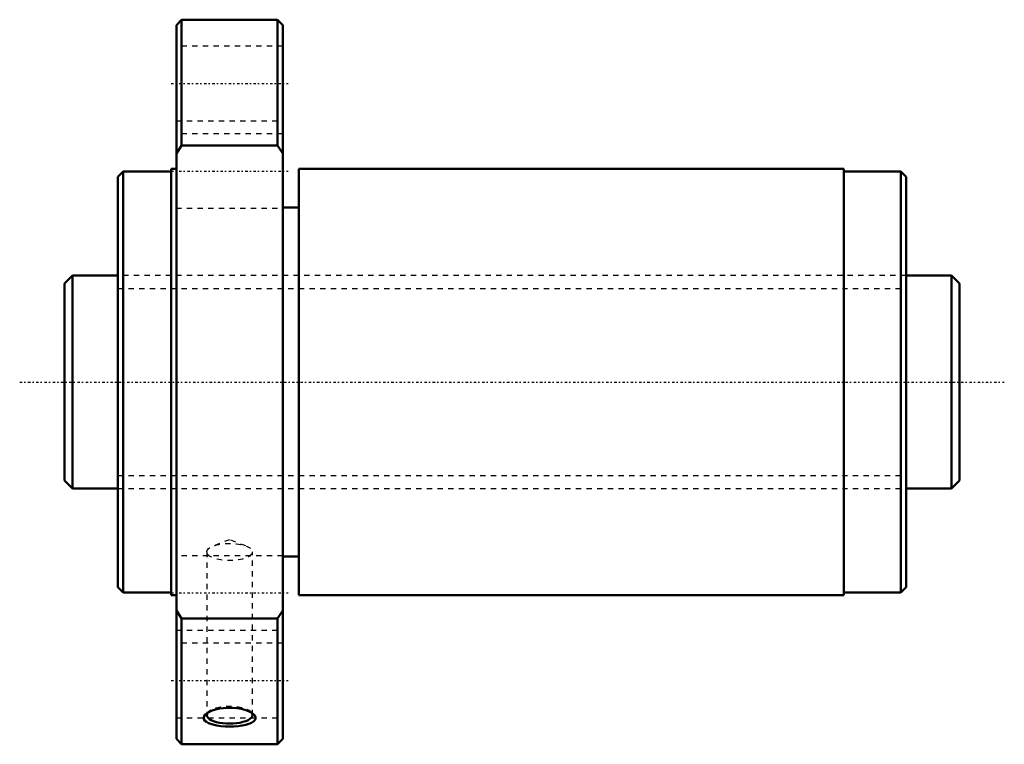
# Model space of a CAD drawing. Header units: millimetres. Extents: x -18 to 166, y -68 to 68.
import ezdxf

# ---------------------------------------------------------------- set-up
doc = ezdxf.new("R2010")
doc.units = ezdxf.units.MM
doc.linetypes.add('Center', pattern=[1.5, 0.45, -0.5, 0.05, -0.5])
doc.linetypes.add('Dashed', pattern=[2, 1, -1])
for name, color, linetype, lineweight in [('2d ConnectionPoints', 7, 'Continuous', 50), ('AM_0', 7, 'Continuous', 50), ('AM_5', 3, 'Continuous', 25), ('AM_7', 7, 'Center', 25), ('AM_9', 6, 'Dashed', 25)]:
    doc.layers.add(name, color=color, linetype=linetype, lineweight=lineweight)

# ---------------------------------------------------------------- blocks, each defined once
blk = doc.blocks.new('1_NRR000SBK4030_7_6Nut_0_in_SBK4030_7_6RRG0_168LC0_0000__0')
at = {"layer": 'AM_0'}
for p, q in [((12, 68), (11, 67)), ((11, 67), (11, -67)), ((30, 68), (12, 68)), ((12, 68), (12, 44.4)), ((31, 67), (30, 68)), ((30, 68), (30, 44.4)), ((31, 67), (31, -67)), ((12, 44.4), (11, 42.86)), ((30, 44.4), (12, 44.4)), ((31, 42.86), (30, 44.4)), ((1, 39.5), (0, 38.5)), ((10, 39.5), (1, 39.5)), ((1, 39.5), (1, -39.5)), ((11, 40), (10, 40)), ((10, 40), (10, -40)), ((136.3, 40), (34, 40)), ((34, 40), (34, -40)), ((136.3, 40), (136.3, -40)), ((147, 39.5), (136.3, 39.5)), ((148, 38.5), (147, 39.5)), ((147, 39.5), (147, -39.5)), ((0, 38.5), (0, -38.5)), ((148, 38.5), (148, -38.5)), ((34, 32.72), (31, 32.72)), ((31, -32.72), (34, -32.72)), ((0, -38.5), (1, -39.5)), ((147, -39.5), (148, -38.5)), ((1, -39.5), (10, -39.5)), ((10, -40), (11, -40)), ((34, -40), (136.3, -40)), ((136.3, -39.5), (147, -39.5)), ((11, -42.86), (12, -44.4)), ((30, -44.4), (31, -42.86)), ((12, -44.4), (12, -68)), ((12, -44.4), (30, -44.4)), ((30, -44.4), (30, -68)), ((11, -67), (12, -68)), ((12, -68), (30, -68)), ((30, -68), (31, -67))]:
    blk.add_line(p, q, dxfattribs=at)
for points in [[(17.01, -64.01), (16.64, -63.8), (16.36, -63.57), (16.18, -63.29), (16.14, -63), (16.22, -62.71), (16.43, -62.42), (16.58, -62.29)], [(16.58, -62.29), (16.76, -62.15), (17.2, -61.89), (17.75, -61.65), (18.38, -61.46), (19.11, -61.3), (19.88, -61.19), (20.7, -61.14), (21.54, -61.15), (22.37, -61.22), (23.16, -61.35), (23.88, -61.53), (24.52, -61.76), (25.04, -62.02), (25.42, -62.29)], [(25.42, -62.29), (25.45, -62.31), (25.71, -62.61), (25.85, -62.91), (25.85, -63.2), (25.71, -63.47), (25.46, -63.73), (25.09, -63.96), (24.61, -64.16), (24.03, -64.33), (23.36, -64.47), (22.62, -64.57), (21.82, -64.64), (20.99, -64.66), (20.15, -64.64), (19.34, -64.57), (18.57, -64.46), (17.87, -64.31), (17.01, -64.01)]]:
    blk.add_lwpolyline(points, dxfattribs=at)
blk.add_ellipse((21, -62.51), major_axis=(-4.28, 0), ratio=0.374607, start_param=5.994728, end_param=9.722255, dxfattribs=at)
at = {"layer": 'AM_7'}
for p, q in [((10, 56), (32, 56)), ((10, 39.6), (32, 39.6)), ((10, -39.6), (32, -39.6)), ((10, -56), (32, -56))]:
    blk.add_line(p, q, dxfattribs=at)
at = {"layer": 'AM_9'}
for p, q in [((31, 63), (11, 63)), ((11, 49), (31, 49)), ((31, 46.6), (11, 46.6)), ((11, 32.6), (31, 32.6)), ((148, 20), (0, 20)), ((0, -20), (148, -20)), ((21, -29.6), (17.94, -30.77)), ((24.06, -30.77), (21, -29.6)), ((31, -32.6), (11, -32.6)), ((16.72, -31.9), (16.72, -62.51)), ((25.28, -62.51), (25.28, -31.9)), ((11, -46.6), (31, -46.6)), ((31, -49), (11, -49)), ((17.08, -61.86), (16.58, -62.28)), ((25.42, -62.29), (24.92, -61.86)), ((11, -63), (31, -63))]:
    blk.add_line(p, q, dxfattribs=at)
blk.add_ellipse((21, -31.9), major_axis=(-4.28, 0), ratio=0.374607, dxfattribs=at)
blk.add_ellipse((21, -62.51), major_axis=(-4.28, 0), ratio=0.374607, start_param=3.43907, end_param=5.994728, dxfattribs=at)
blk = doc.blocks.new('2_NRR000SBK4030_7_60Shaft_0_in_SBK4030_7_6RRG0_168LC0_0000__0')
at = {"layer": 'AM_0'}
for p, q in [((-8.5, 20), (-10, 18.5)), ((-10, 18.5), (-10, -18.5)), ((0, 20), (-8.5, 20)), ((-8.5, 20), (-8.5, -20)), ((156.5, 20), (148, 20)), ((158, 18.5), (156.5, 20)), ((156.5, 20), (156.5, -20)), ((158, 18.5), (158, -18.5)), ((-10, -18.5), (-8.5, -20)), ((-8.5, -20), (0, -20)), ((148, -20), (156.5, -20)), ((156.5, -20), (158, -18.5))]:
    blk.add_line(p, q, dxfattribs=at)
at = {"layer": 'AM_5', "linetype": 'Dashed'}
for p, q in [((0, 17.5465), (148, 17.5465)), ((0, -17.5465), (148, -17.5465))]:
    blk.add_line(p, q, dxfattribs=at)
at = {"layer": 'AM_7'}
blk.add_line((-18.4, 0), (166.4, 0), dxfattribs=at)
at = {"layer": 'AM_9'}
for p, q in [((148, 20), (0, 20)), ((0, -20), (148, -20))]:
    blk.add_line(p, q, dxfattribs=at)

msp = doc.modelspace()

# ---------------------------------------------------------------- linework, layer by layer
at = {"layer": '2d ConnectionPoints'}
msp.add_point((0, 0), dxfattribs=at)

# ---------------------------------------------------------------- block references
for name in ['1_NRR000SBK4030_7_6Nut_0_in_SBK4030_7_6RRG0_168LC0_0000__0', '2_NRR000SBK4030_7_60Shaft_0_in_SBK4030_7_6RRG0_168LC0_0000__0']:
    msp.add_blockref(name, (0, 0))

doc.saveas('drawing.dxf')
